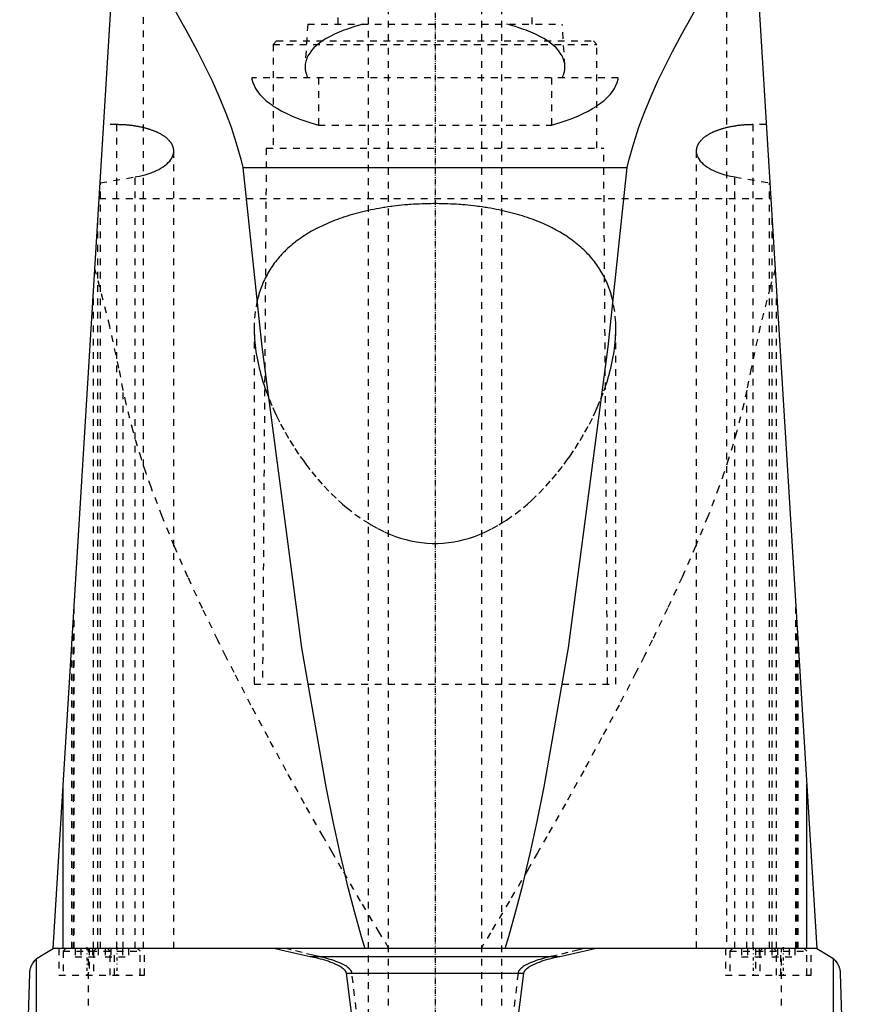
# Model space of a CAD drawing. Extents: x -90 to 90, y -1 to 703.
# Tile 6 of 8: x -62 to 62, y 445 to 592. Entities that reach past the tile are written whole.
import ezdxf

# ---------------------------------------------------------------- set-up
doc = ezdxf.new("R2010")
doc.units = 0
doc.linetypes.add('CENTER', pattern=[1.5, 0.45, -0.5, 0.05, -0.5])
doc.linetypes.add('DASHED', pattern=[2, 1, -1])
for name, color, linetype in [('AM_0', 7, 'CONTINUOUS'), ('AM_3', 7, 'DASHED'), ('AM_7', 7, 'CENTER')]:
    doc.layers.add(name, color=color, linetype=linetype)

msp = doc.modelspace()

# ---------------------------------------------------------------- linework, layer by layer
at = {"layer": 'AM_0', "color": 7, "linetype": 'CONTINUOUS'}
for p, q in [((-57, 453.55), (-47, 616.5)), ((47, 616.5), (57, 453.55)), ((-28.71, 570.12), (28.71, 570.12)), ((-55.5, 453.55), (-55.5, 477.99)), ((55.5, 453.55), (55.5, 477.99)), ((-59, 452.35), (-57, 453.55)), ((57, 453.55), (-57, 453.55)), ((57, 453.55), (59, 452.35)), ((-59.5, 393), (-59.5, 451.99)), ((-18.65, 452.35), (18.65, 452.35)), ((59.5, 393), (59.5, 451.99)), ((-62, 393), (-60.5, 449.85)), ((-13.28, 449.85), (13.28, 449.85)), ((60.5, 449.85), (62, 393))]:
    msp.add_line(p, q, dxfattribs=at)
for points in [[(-47.53, 607.89, 0), (-47.01, 607.04, 0), (-45.93, 605.3, 0), (-44.82, 603.5, 0), (-44.25, 602.58, 0), (-43.68, 601.65, 0), (-42.52, 599.75, 0), (-41.34, 597.8, 0), (-40.15, 595.81, 0), (-38.96, 593.78, 0), (-37.78, 591.7, 0), (-37.19, 590.65, 0), (-36.61, 589.59, 0), (-35.46, 587.44, 0), (-34.35, 585.26, 0), (-33.28, 583.04, 0), (-32.26, 580.78, 0), (-31.31, 578.48, 0), (-30.86, 577.32, 0), (-30.44, 576.15, 0), (-29.66, 573.77, 0), (-28.99, 571.35, 0), (-28.71, 570.12, 0)], [(28.71, 570.12, 0), (28.99, 571.35, 0), (29.66, 573.77, 0), (30.44, 576.15, 0), (30.86, 577.32, 0), (31.31, 578.48, 0), (32.26, 580.78, 0), (33.28, 583.04, 0), (34.35, 585.26, 0), (35.46, 587.44, 0), (36.61, 589.59, 0), (37.19, 590.65, 0), (37.78, 591.7, 0), (38.96, 593.78, 0), (40.15, 595.81, 0), (41.34, 597.8, 0), (42.52, 599.75, 0), (43.68, 601.65, 0), (44.25, 602.58, 0), (44.82, 603.5, 0), (45.93, 605.3, 0), (47.01, 607.04, 0), (47.53, 607.89, 0)], [(-28.71, 570.12, 0), (-25.86, 543.35, 0), (-19.91, 498.4, 0), (-16.3, 477.67, 0), (-15.26, 472.51, 0), (-14.21, 467.69, 0), (-13.68, 465.41, 0), (-13.15, 463.22, 0), (-12.09, 459.09, 0), (-11.02, 455.31, 0), (-10.49, 453.55, 0)], [(10.49, 453.55, 0), (11.02, 455.31, 0), (12.09, 459.09, 0), (13.15, 463.22, 0), (13.68, 465.41, 0), (14.21, 467.69, 0), (15.26, 472.51, 0), (16.3, 477.67, 0), (19.91, 498.4, 0), (25.86, 543.35, 0), (28.71, 570.12, 0)], [(-23.87, 453.55, 0), (-23.02, 453.33, 0), (-21.29, 452.91, 0), (-19.54, 452.53, 0), (-18.65, 452.35, 0)], [(18.65, 452.35, 0), (19.54, 452.53, 0), (21.29, 452.91, 0), (23.02, 453.33, 0), (23.87, 453.55, 0)], [(-60.5, 449.85, 0), (-60.5, 449.85, 0), (-60.5, 449.86, 0), (-60.5, 449.86, 0), (-60.5, 449.86, 0), (-60.5, 449.87, 0), (-60.5, 449.87, 0), (-60.5, 449.87, 0), (-60.5, 449.88, 0), (-60.5, 449.88, 0), (-60.5, 449.89, 0), (-60.5, 449.89, 0), (-60.5, 449.89, 0), (-60.5, 449.89, 0), (-60.5, 449.9, 0), (-60.5, 449.91, 0), (-60.5, 449.92, 0), (-60.5, 449.93, 0), (-60.5, 449.95, 0), (-60.49, 449.97, 0), (-60.49, 449.98, 0), (-60.49, 450, 0), (-60.49, 450.01, 0), (-60.49, 450.02, 0), (-60.49, 450.02, 0), (-60.49, 450.04, 0), (-60.49, 450.05, 0), (-60.48, 450.09, 0), (-60.48, 450.12, 0), (-60.47, 450.15, 0), (-60.47, 450.21, 0), (-60.46, 450.26, 0), (-60.43, 450.41, 0), (-60.38, 450.59, 0), (-60.36, 450.67, 0), (-60.33, 450.74, 0), (-60.28, 450.88, 0), (-60.23, 451, 0), (-60.04, 451.35, 0), (-59.68, 451.81, 0), (-59.5, 451.99, 0)], [(-59.5, 451.99, 0), (-59.49, 452, 0), (-59.38, 452.09, 0), (-59.16, 452.25, 0), (-59, 452.35, 0)], [(-18.65, 452.35, 0), (-18.49, 452.32, 0), (-18.15, 452.25, 0), (-17.81, 452.17, 0), (-17.64, 452.13, 0), (-17.48, 452.09, 0), (-17.14, 452.01, 0), (-16.81, 451.92, 0), (-16.49, 451.82, 0), (-16.17, 451.72, 0), (-15.85, 451.62, 0), (-15.7, 451.56, 0), (-15.54, 451.51, 0), (-15.24, 451.39, 0), (-14.93, 451.26, 0), (-14.62, 451.11, 0), (-14.31, 450.94, 0), (-14.13, 450.84, 0), (-14.08, 450.81, 0), (-14.03, 450.77, 0), (-14.01, 450.76, 0), (-13.98, 450.74, 0), (-13.94, 450.71, 0), (-13.89, 450.67, 0), (-13.87, 450.66, 0), (-13.84, 450.64, 0), (-13.8, 450.61, 0), (-13.76, 450.57, 0), (-13.74, 450.55, 0), (-13.71, 450.53, 0), (-13.67, 450.5, 0), (-13.63, 450.46, 0), (-13.59, 450.42, 0), (-13.56, 450.38, 0), (-13.52, 450.34, 0), (-13.5, 450.31, 0), (-13.48, 450.29, 0), (-13.45, 450.24, 0), (-13.41, 450.2, 0), (-13.38, 450.15, 0), (-13.35, 450.09, 0), (-13.33, 450.04, 0), (-13.32, 450.02, 0), (-13.32, 450.01, 0), (-13.31, 450, 0), (-13.31, 449.99, 0), (-13.31, 449.99, 0), (-13.31, 449.98, 0), (-13.31, 449.97, 0), (-13.3, 449.97, 0), (-13.3, 449.96, 0), (-13.3, 449.95, 0), (-13.29, 449.94, 0), (-13.29, 449.93, 0), (-13.29, 449.93, 0), (-13.29, 449.92, 0), (-13.29, 449.91, 0), (-13.29, 449.9, 0), (-13.28, 449.89, 0), (-13.28, 449.88, 0), (-13.28, 449.88, 0), (-13.28, 449.87, 0), (-13.28, 449.86, 0), (-13.28, 449.85, 0), (-13.28, 449.85, 0)], [(13.28, 449.85, 0), (13.28, 449.85, 0), (13.28, 449.86, 0), (13.28, 449.87, 0), (13.28, 449.88, 0), (13.28, 449.88, 0), (13.28, 449.89, 0), (13.29, 449.9, 0), (13.29, 449.91, 0), (13.29, 449.92, 0), (13.29, 449.93, 0), (13.29, 449.93, 0), (13.29, 449.94, 0), (13.3, 449.95, 0), (13.3, 449.96, 0), (13.3, 449.97, 0), (13.31, 449.97, 0), (13.31, 449.98, 0), (13.31, 449.99, 0), (13.31, 449.99, 0), (13.31, 450, 0), (13.32, 450.01, 0), (13.32, 450.02, 0), (13.33, 450.04, 0), (13.35, 450.09, 0), (13.38, 450.15, 0), (13.41, 450.2, 0), (13.45, 450.24, 0), (13.48, 450.29, 0), (13.5, 450.31, 0), (13.52, 450.34, 0), (13.56, 450.38, 0), (13.59, 450.42, 0), (13.63, 450.46, 0), (13.67, 450.5, 0), (13.71, 450.53, 0), (13.74, 450.55, 0), (13.76, 450.57, 0), (13.8, 450.61, 0), (13.84, 450.64, 0), (13.87, 450.66, 0), (13.89, 450.67, 0), (13.94, 450.71, 0), (13.98, 450.74, 0), (14.01, 450.76, 0), (14.03, 450.77, 0), (14.08, 450.81, 0), (14.13, 450.84, 0), (14.31, 450.94, 0), (14.62, 451.11, 0), (14.93, 451.26, 0), (15.24, 451.39, 0), (15.54, 451.51, 0), (15.7, 451.56, 0), (15.85, 451.62, 0), (16.17, 451.72, 0), (16.49, 451.82, 0), (16.81, 451.92, 0), (17.14, 452.01, 0), (17.48, 452.09, 0), (17.64, 452.13, 0), (17.81, 452.17, 0), (18.15, 452.25, 0), (18.49, 452.32, 0), (18.65, 452.35, 0)], [(59, 452.35, 0), (59.16, 452.25, 0), (59.38, 452.09, 0), (59.49, 452, 0), (59.5, 451.99, 0)], [(59.5, 451.99, 0), (59.68, 451.81, 0), (60.04, 451.35, 0), (60.23, 451, 0), (60.28, 450.88, 0), (60.33, 450.74, 0), (60.36, 450.67, 0), (60.38, 450.59, 0), (60.43, 450.41, 0), (60.46, 450.26, 0), (60.47, 450.21, 0), (60.47, 450.15, 0), (60.48, 450.12, 0), (60.48, 450.09, 0), (60.49, 450.05, 0), (60.49, 450.04, 0), (60.49, 450.02, 0), (60.49, 450.02, 0), (60.49, 450.01, 0), (60.49, 450, 0), (60.49, 449.98, 0), (60.49, 449.97, 0), (60.5, 449.95, 0), (60.5, 449.93, 0), (60.5, 449.92, 0), (60.5, 449.91, 0), (60.5, 449.9, 0), (60.5, 449.89, 0), (60.5, 449.89, 0), (60.5, 449.89, 0), (60.5, 449.89, 0), (60.5, 449.88, 0), (60.5, 449.88, 0), (60.5, 449.87, 0), (60.5, 449.87, 0), (60.5, 449.87, 0), (60.5, 449.86, 0), (60.5, 449.86, 0), (60.5, 449.86, 0), (60.5, 449.85, 0), (60.5, 449.85, 0)], [(-13.28, 449.85, 0), (-11.09, 432.53, 0)], [(11.09, 432.53, 0), (13.28, 449.85, 0)]]:
    msp.add_polyline3d(points, dxfattribs=at)
at = {"layer": 'AM_3', "color": 6, "linetype": 'DASHED'}
for p, q in [((-7, 684), (-7, 299)), ((7, 299), (7, 684)), ((-10, 626.5), (-10, 339)), ((10, 339), (10, 626.5)), ((-43.5, 453.55), (-43.5, 623.52)), ((43.5, 623.52), (43.5, 453.55)), ((-14.5, 604.5), (-14.5, 591.5)), ((14.5, 591.5), (14.5, 604.5)), ((-19, 591.5), (-19.39, 585.33)), ((-19, 591.5), (19, 591.5)), ((19.39, 585.33), (19, 591.5)), ((-23.68, 589), (-24.18, 588.5)), ((-24.18, 588.5), (-24.18, 573)), ((-24.18, 588.5), (24.18, 588.5)), ((-23.68, 589), (23.68, 589)), ((24.18, 588.5), (23.68, 589)), ((24.18, 573), (24.18, 588.5)), ((27.36, 583.5), (-27.36, 583.5)), ((-17.38, 583.5), (-17.38, 576.44)), ((17.38, 583.5), (17.38, 576.44)), ((-47.5, 576.51), (-49.45, 576.51)), ((-47.5, 453.55), (-47.5, 576.51)), ((-17.38, 576.44), (17.38, 576.44)), ((47.5, 453.55), (47.5, 576.51)), ((49.45, 576.51), (47.5, 576.51)), ((-39, 453.55), (-39, 572.58)), ((-25.18, 573), (-25.75, 493)), ((-25.18, 573), (25.18, 573)), ((25.75, 493), (25.18, 573)), ((39, 572.58), (39, 453.55)), ((-49.99, 567.83), (-44.74, 568.71)), ((-49.95, 453.55), (-49.95, 567.84)), ((-44.74, 453.55), (-44.74, 568.71)), ((44.74, 453.55), (44.74, 568.71)), ((44.74, 568.71), (49.99, 567.83)), ((49.95, 453.55), (49.95, 567.84)), ((-50.13, 565.5), (50.13, 565.5)), ((-50.31, 453.55), (-50.31, 562.62)), ((50.31, 453.55), (50.31, 562.62)), ((-51, 453.55), (-51, 551.32)), ((51, 453.55), (51, 551.32)), ((-27, 546.1), (-27, 493)), ((27, 493), (27, 546.1)), ((-46.53, 453.55), (-46.53, 536.88)), ((46.53, 453.55), (46.53, 536.88)), ((-53.88, 453.55), (-53.88, 504.43)), ((53.88, 453.55), (53.88, 504.43)), ((-54, 502.44), (-54, 453.55)), ((54, 453.55), (54, 502.44)), ((-54.2, 453.55), (-54.2, 499.25)), ((54.2, 453.55), (54.2, 499.25)), ((-27, 493), (27, 493)), ((-56.15, 453.55), (-56.15, 449.55)), ((-55.1, 453.55), (-55.5, 453.15)), ((-55.5, 453.15), (-55.5, 449.55)), ((-55.5, 453.15), (-44, 453.15)), ((-53.73, 453.55), (-53.73, 452.3)), ((-52.87, 453.55), (-52.87, 452.3)), ((-51.74, 393), (-51.74, 453.55)), ((-51.65, 453.55), (-51.65, 449.55)), ((-51.13, 453.55), (-51.13, 452.3)), ((-50.6, 453.55), (-51, 453.15)), ((-51, 453.15), (-51, 449.55)), ((-50.27, 453.55), (-50.27, 452.3)), ((-49.23, 453.55), (-49.23, 452.3)), ((-48.5, 453.15), (-48.9, 453.55)), ((-48.5, 449.55), (-48.5, 453.15)), ((-48.37, 453.55), (-48.37, 452.3)), ((-47.85, 449.55), (-47.85, 453.55)), ((-46.63, 453.55), (-46.63, 452.3)), ((-45.77, 453.55), (-45.77, 452.3)), ((-44, 453.15), (-44.4, 453.55)), ((-44, 449.55), (-44, 453.15)), ((-43.35, 449.55), (-43.35, 453.55)), ((43.35, 453.55), (43.35, 449.55)), ((44.4, 453.55), (44, 453.15)), ((44, 453.15), (44, 449.55)), ((44, 453.15), (55.5, 453.15)), ((45.77, 453.55), (45.77, 452.3)), ((46.63, 453.55), (46.63, 452.3)), ((47.85, 453.55), (47.85, 449.55)), ((48.37, 453.55), (48.37, 452.3)), ((48.9, 453.55), (48.5, 453.15)), ((48.5, 453.15), (48.5, 449.55)), ((49.23, 453.55), (49.23, 452.3)), ((50.27, 453.55), (50.27, 452.3)), ((51, 453.15), (50.6, 453.55)), ((51, 449.55), (51, 453.15)), ((51.13, 453.55), (51.13, 452.3)), ((51.65, 449.55), (51.65, 453.55)), ((51.74, 393), (51.74, 453.55)), ((52.87, 453.55), (52.87, 452.3)), ((53.73, 453.55), (53.73, 452.3)), ((55.5, 453.15), (55.1, 453.55)), ((55.5, 449.55), (55.5, 453.15)), ((56.15, 449.55), (56.15, 453.55)), ((-53.73, 452.3), (-50.27, 452.3)), ((-49.23, 452.3), (-45.77, 452.3)), ((45.77, 452.3), (49.23, 452.3)), ((50.27, 452.3), (53.73, 452.3)), ((-56.15, 449.55), (-43.35, 449.55)), ((43.35, 449.55), (56.15, 449.55))]:
    msp.add_line(p, q, dxfattribs=at)
for points in [[(-10.66, 591.5, 0), (-11.11, 591.39, 0), (-11.98, 591.14, 0), (-12.8, 590.88, 0), (-13.2, 590.74, 0), (-13.59, 590.6, 0), (-14.33, 590.31, 0), (-15.02, 590, 0), (-15.65, 589.69, 0), (-16.24, 589.36, 0), (-16.77, 589.02, 0), (-17.01, 588.86, 0), (-17.25, 588.68, 0), (-17.68, 588.33, 0), (-18.07, 587.96, 0), (-18.42, 587.58, 0), (-18.71, 587.18, 0), (-18.96, 586.78, 0), (-19.06, 586.58, 0), (-19.15, 586.37, 0), (-19.28, 585.96, 0), (-19.37, 585.54, 0), (-19.39, 585.33, 0)], [(19.39, 585.33, 0), (19.37, 585.54, 0), (19.28, 585.96, 0), (19.15, 586.37, 0), (19.06, 586.58, 0), (18.96, 586.78, 0), (18.71, 587.18, 0), (18.42, 587.58, 0), (18.07, 587.96, 0), (17.68, 588.33, 0), (17.25, 588.68, 0), (17.01, 588.86, 0), (16.77, 589.02, 0), (16.24, 589.36, 0), (15.65, 589.69, 0), (15.02, 590, 0), (14.33, 590.31, 0), (13.59, 590.6, 0), (13.2, 590.74, 0), (12.8, 590.88, 0), (11.98, 591.14, 0), (11.11, 591.39, 0), (10.66, 591.5, 0)], [(-19.39, 585.33, 0), (-19.39, 585.28, 0), (-19.39, 585.18, 0), (-19.39, 585.07, 0), (-19.39, 585.02, 0), (-19.39, 584.97, 0), (-19.38, 584.87, 0), (-19.37, 584.77, 0), (-19.36, 584.67, 0), (-19.34, 584.56, 0), (-19.32, 584.46, 0), (-19.31, 584.41, 0), (-19.3, 584.36, 0), (-19.28, 584.26, 0), (-19.25, 584.16, 0), (-19.13, 583.8, 0), (-18.99, 583.5, 0)], [(18.99, 583.5, 0), (19.01, 583.55, 0), (19.06, 583.65, 0), (19.1, 583.75, 0), (19.13, 583.8, 0), (19.14, 583.85, 0), (19.18, 583.95, 0), (19.22, 584.05, 0), (19.25, 584.16, 0), (19.28, 584.26, 0), (19.3, 584.36, 0), (19.31, 584.41, 0), (19.32, 584.46, 0), (19.34, 584.56, 0), (19.36, 584.67, 0), (19.37, 584.77, 0), (19.38, 584.87, 0), (19.39, 584.97, 0), (19.39, 585.02, 0), (19.39, 585.07, 0), (19.39, 585.18, 0), (19.39, 585.28, 0), (19.39, 585.33, 0)], [(-27.36, 583.5, 0), (-27.32, 583.28, 0), (-27.2, 582.82, 0), (-27.02, 582.37, 0), (-26.91, 582.14, 0), (-26.79, 581.91, 0), (-26.49, 581.46, 0), (-26.13, 581.01, 0), (-25.71, 580.57, 0), (-25.24, 580.13, 0), (-24.72, 579.71, 0), (-24.43, 579.5, 0), (-24.14, 579.29, 0), (-23.52, 578.9, 0), (-22.85, 578.52, 0), (-22.14, 578.16, 0), (-21.4, 577.81, 0), (-20.59, 577.48, 0), (-20.17, 577.32, 0), (-19.74, 577.16, 0), (-18.83, 576.86, 0), (-17.87, 576.57, 0), (-17.38, 576.44, 0)], [(17.38, 576.44, 0), (17.87, 576.57, 0), (18.83, 576.86, 0), (19.74, 577.16, 0), (20.17, 577.32, 0), (20.59, 577.48, 0), (21.4, 577.81, 0), (22.14, 578.16, 0), (22.85, 578.52, 0), (23.52, 578.9, 0), (24.14, 579.29, 0), (24.43, 579.5, 0), (24.72, 579.71, 0), (25.24, 580.13, 0), (25.71, 580.57, 0), (26.13, 581.01, 0), (26.49, 581.46, 0), (26.79, 581.91, 0), (26.91, 582.14, 0), (27.02, 582.37, 0), (27.2, 582.82, 0), (27.32, 583.28, 0), (27.36, 583.5, 0)], [(-39, 572.58, 0), (-39, 572.6, 0), (-39, 572.66, 0), (-39, 572.71, 0), (-39.01, 572.74, 0), (-39.01, 572.77, 0), (-39.02, 572.82, 0), (-39.02, 572.87, 0), (-39.03, 572.93, 0), (-39.04, 572.98, 0), (-39.06, 573.04, 0), (-39.06, 573.06, 0), (-39.07, 573.09, 0), (-39.09, 573.15, 0), (-39.1, 573.2, 0), (-39.12, 573.26, 0), (-39.14, 573.31, 0), (-39.17, 573.37, 0), (-39.18, 573.39, 0), (-39.19, 573.42, 0), (-39.22, 573.48, 0), (-39.25, 573.53, 0), (-39.26, 573.56, 0), (-39.27, 573.58, 0), (-39.31, 573.64, 0), (-39.34, 573.69, 0), (-39.36, 573.72, 0), (-39.37, 573.75, 0), (-39.41, 573.8, 0), (-39.45, 573.85, 0), (-39.49, 573.91, 0), (-39.53, 573.96, 0), (-39.57, 574.01, 0), (-39.59, 574.04, 0), (-39.62, 574.07, 0), (-39.66, 574.12, 0), (-39.71, 574.17, 0), (-39.76, 574.22, 0), (-39.81, 574.27, 0), (-39.87, 574.33, 0), (-39.89, 574.35, 0), (-39.92, 574.38, 0), (-39.98, 574.43, 0), (-40.03, 574.48, 0), (-40.09, 574.53, 0), (-40.15, 574.58, 0), (-40.22, 574.62, 0), (-40.25, 574.65, 0), (-40.28, 574.67, 0), (-40.35, 574.72, 0), (-40.41, 574.77, 0), (-40.48, 574.81, 0), (-40.55, 574.86, 0), (-40.62, 574.91, 0), (-40.66, 574.93, 0), (-40.69, 574.95, 0), (-40.77, 575, 0), (-40.84, 575.04, 0), (-40.92, 575.08, 0), (-41, 575.13, 0), (-41.07, 575.17, 0), (-41.11, 575.19, 0), (-41.15, 575.21, 0), (-41.24, 575.25, 0), (-41.32, 575.29, 0), (-41.36, 575.31, 0), (-41.4, 575.33, 0), (-41.48, 575.37, 0), (-41.57, 575.41, 0), (-41.61, 575.43, 0), (-41.65, 575.45, 0), (-41.74, 575.48, 0), (-41.83, 575.52, 0), (-41.92, 575.56, 0), (-42.01, 575.59, 0), (-42.11, 575.63, 0), (-42.16, 575.65, 0), (-42.2, 575.66, 0), (-42.3, 575.7, 0), (-42.4, 575.73, 0), (-42.5, 575.77, 0), (-42.6, 575.8, 0), (-42.71, 575.83, 0), (-42.76, 575.85, 0), (-42.81, 575.87, 0), (-42.92, 575.9, 0), (-43.03, 575.93, 0), (-43.14, 575.96, 0), (-43.25, 575.99, 0), (-43.36, 576.02, 0), (-43.41, 576.03, 0), (-43.47, 576.05, 0), (-43.59, 576.07, 0), (-43.7, 576.1, 0), (-43.82, 576.13, 0), (-43.93, 576.15, 0), (-44.05, 576.17, 0), (-44.11, 576.19, 0), (-44.17, 576.2, 0), (-44.29, 576.22, 0), (-44.41, 576.24, 0), (-44.53, 576.26, 0), (-44.66, 576.28, 0), (-44.78, 576.3, 0), (-44.84, 576.31, 0), (-44.9, 576.32, 0), (-45.03, 576.34, 0), (-45.15, 576.36, 0), (-45.22, 576.36, 0), (-45.28, 576.37, 0), (-45.41, 576.39, 0), (-45.53, 576.4, 0), (-45.6, 576.41, 0), (-45.66, 576.41, 0), (-45.79, 576.43, 0), (-45.91, 576.44, 0), (-46.04, 576.45, 0), (-46.17, 576.46, 0), (-46.3, 576.47, 0), (-46.36, 576.47, 0), (-46.42, 576.48, 0), (-46.55, 576.48, 0), (-46.68, 576.49, 0), (-46.81, 576.49, 0), (-46.93, 576.5, 0), (-47.06, 576.5, 0), (-47.12, 576.5, 0), (-47.19, 576.5, 0), (-47.31, 576.51, 0), (-47.44, 576.51, 0), (-47.5, 576.51, 0)], [(47.5, 576.51, 0), (47.44, 576.51, 0), (47.31, 576.51, 0), (47.19, 576.5, 0), (47.12, 576.5, 0), (47.06, 576.5, 0), (46.93, 576.5, 0), (46.81, 576.49, 0), (46.68, 576.49, 0), (46.55, 576.48, 0), (46.42, 576.48, 0), (46.36, 576.47, 0), (46.3, 576.47, 0), (46.17, 576.46, 0), (46.04, 576.45, 0), (45.91, 576.44, 0), (45.79, 576.43, 0), (45.66, 576.41, 0), (45.6, 576.41, 0), (45.53, 576.4, 0), (45.41, 576.39, 0), (45.28, 576.37, 0), (45.22, 576.36, 0), (45.15, 576.36, 0), (45.03, 576.34, 0), (44.9, 576.32, 0), (44.84, 576.31, 0), (44.78, 576.3, 0), (44.66, 576.28, 0), (44.53, 576.26, 0), (44.41, 576.24, 0), (44.29, 576.22, 0), (44.17, 576.2, 0), (44.11, 576.19, 0), (44.05, 576.17, 0), (43.93, 576.15, 0), (43.82, 576.13, 0), (43.7, 576.1, 0), (43.59, 576.07, 0), (43.47, 576.05, 0), (43.41, 576.03, 0), (43.36, 576.02, 0), (43.25, 575.99, 0), (43.14, 575.96, 0), (43.03, 575.93, 0), (42.92, 575.9, 0), (42.81, 575.87, 0), (42.76, 575.85, 0), (42.71, 575.83, 0), (42.6, 575.8, 0), (42.5, 575.77, 0), (42.4, 575.73, 0), (42.3, 575.7, 0), (42.2, 575.66, 0), (42.16, 575.65, 0), (42.11, 575.63, 0), (42.01, 575.59, 0), (41.92, 575.56, 0), (41.83, 575.52, 0), (41.74, 575.48, 0), (41.65, 575.45, 0), (41.61, 575.43, 0), (41.57, 575.41, 0), (41.48, 575.37, 0), (41.4, 575.33, 0), (41.36, 575.31, 0), (41.32, 575.29, 0), (41.24, 575.25, 0), (41.15, 575.21, 0), (41.11, 575.19, 0), (41.07, 575.17, 0), (41, 575.13, 0), (40.92, 575.08, 0), (40.84, 575.04, 0), (40.77, 575, 0), (40.69, 574.95, 0), (40.66, 574.93, 0), (40.62, 574.91, 0), (40.55, 574.86, 0), (40.48, 574.81, 0), (40.41, 574.77, 0), (40.35, 574.72, 0), (40.28, 574.67, 0), (40.25, 574.65, 0), (40.22, 574.62, 0), (40.15, 574.58, 0), (40.09, 574.53, 0), (40.03, 574.48, 0), (39.98, 574.43, 0), (39.92, 574.38, 0), (39.89, 574.35, 0), (39.87, 574.33, 0), (39.81, 574.27, 0), (39.76, 574.22, 0), (39.71, 574.17, 0), (39.66, 574.12, 0), (39.62, 574.07, 0), (39.59, 574.04, 0), (39.57, 574.01, 0), (39.53, 573.96, 0), (39.49, 573.91, 0), (39.45, 573.85, 0), (39.41, 573.8, 0), (39.37, 573.75, 0), (39.36, 573.72, 0), (39.34, 573.69, 0), (39.31, 573.64, 0), (39.27, 573.58, 0), (39.26, 573.56, 0), (39.25, 573.53, 0), (39.22, 573.48, 0), (39.19, 573.42, 0), (39.18, 573.39, 0), (39.17, 573.37, 0), (39.14, 573.31, 0), (39.12, 573.26, 0), (39.1, 573.2, 0), (39.09, 573.15, 0), (39.07, 573.09, 0), (39.06, 573.06, 0), (39.06, 573.04, 0), (39.04, 572.98, 0), (39.03, 572.93, 0), (39.02, 572.87, 0), (39.02, 572.82, 0), (39.01, 572.77, 0), (39.01, 572.74, 0), (39, 572.71, 0), (39, 572.66, 0), (39, 572.6, 0), (39, 572.58, 0)], [(-43.5, 568.98, 0), (-43.26, 569.04, 0), (-42.81, 569.18, 0), (-42.37, 569.33, 0), (-42.17, 569.41, 0), (-41.97, 569.49, 0), (-41.59, 569.65, 0), (-41.24, 569.83, 0), (-40.91, 570.01, 0), (-40.6, 570.21, 0), (-40.32, 570.41, 0), (-40.18, 570.52, 0), (-40.05, 570.63, 0), (-39.82, 570.85, 0), (-39.61, 571.07, 0), (-39.44, 571.3, 0), (-39.29, 571.53, 0), (-39.17, 571.77, 0), (-39.13, 571.89, 0), (-39.09, 572, 0), (-39.03, 572.24, 0), (-39, 572.47, 0), (-39, 572.58, 0)], [(39, 572.58, 0), (39, 572.47, 0), (39.03, 572.24, 0), (39.09, 572, 0), (39.13, 571.89, 0), (39.17, 571.77, 0), (39.29, 571.54, 0), (39.44, 571.3, 0), (39.61, 571.07, 0), (39.82, 570.85, 0), (40.05, 570.63, 0), (40.18, 570.52, 0), (40.31, 570.41, 0), (40.6, 570.21, 0), (40.91, 570.01, 0), (41.24, 569.83, 0), (41.6, 569.65, 0), (41.97, 569.49, 0), (42.17, 569.41, 0), (42.37, 569.33, 0), (42.81, 569.18, 0), (43.26, 569.04, 0), (43.5, 568.98, 0)], [(-44.74, 568.71, 0), (-44.53, 568.75, 0), (-44.11, 568.83, 0), (-43.7, 568.93, 0), (-43.5, 568.98, 0)], [(43.5, 568.98, 0), (43.7, 568.93, 0), (44.11, 568.83, 0), (44.53, 568.75, 0), (44.74, 568.71, 0)], [(0, 564.72, 0), (-0.21, 564.72, 0), (-0.63, 564.71, 0), (-1.06, 564.71, 0), (-1.27, 564.7, 0), (-1.49, 564.7, 0), (-1.91, 564.68, 0), (-2.34, 564.66, 0), (-2.77, 564.64, 0), (-3.2, 564.62, 0), (-3.63, 564.59, 0), (-3.85, 564.57, 0), (-4.07, 564.56, 0), (-4.5, 564.52, 0), (-4.93, 564.48, 0), (-5.36, 564.43, 0), (-5.78, 564.39, 0), (-6.21, 564.33, 0), (-6.42, 564.31, 0), (-6.64, 564.28, 0), (-7.06, 564.22, 0), (-7.48, 564.15, 0), (-7.7, 564.12, 0), (-7.91, 564.09, 0), (-8.32, 564.01, 0), (-8.74, 563.94, 0), (-8.95, 563.9, 0), (-9.15, 563.86, 0), (-9.56, 563.78, 0), (-9.97, 563.69, 0), (-10.38, 563.6, 0), (-10.78, 563.51, 0), (-11.17, 563.41, 0), (-11.37, 563.36, 0), (-11.57, 563.31, 0), (-11.96, 563.2, 0), (-12.34, 563.09, 0), (-12.73, 562.98, 0), (-13.1, 562.86, 0), (-13.48, 562.75, 0), (-13.66, 562.68, 0), (-13.84, 562.62, 0), (-14.21, 562.5, 0), (-14.56, 562.37, 0), (-14.92, 562.24, 0), (-15.26, 562.1, 0), (-15.6, 561.96, 0), (-15.77, 561.89, 0), (-15.94, 561.82, 0), (-16.27, 561.68, 0), (-16.6, 561.53, 0), (-16.91, 561.38, 0), (-17.23, 561.23, 0), (-17.53, 561.08, 0), (-17.68, 561, 0), (-17.83, 560.92, 0), (-18.13, 560.76, 0), (-18.42, 560.6, 0), (-18.7, 560.44, 0), (-18.98, 560.27, 0), (-19.25, 560.1, 0), (-19.39, 560.02, 0), (-19.52, 559.93, 0), (-19.79, 559.75, 0), (-20.05, 559.57, 0), (-20.18, 559.48, 0), (-20.31, 559.39, 0), (-20.57, 559.2, 0), (-20.82, 559.02, 0), (-20.94, 558.92, 0), (-21.06, 558.82, 0), (-21.3, 558.63, 0), (-21.54, 558.43, 0), (-21.77, 558.23, 0), (-22, 558.02, 0), (-22.22, 557.81, 0), (-22.33, 557.71, 0), (-22.44, 557.6, 0), (-22.65, 557.39, 0), (-22.85, 557.17, 0), (-23.06, 556.95, 0), (-23.25, 556.73, 0), (-23.45, 556.5, 0), (-23.54, 556.39, 0), (-23.63, 556.28, 0), (-23.81, 556.04, 0), (-23.99, 555.81, 0), (-24.16, 555.58, 0), (-24.33, 555.34, 0), (-24.49, 555.1, 0), (-24.57, 554.97, 0), (-24.64, 554.85, 0), (-24.79, 554.61, 0), (-24.94, 554.36, 0), (-25.08, 554.11, 0), (-25.21, 553.86, 0), (-25.34, 553.6, 0), (-25.41, 553.47, 0), (-25.47, 553.35, 0), (-25.59, 553.09, 0), (-25.7, 552.83, 0), (-25.81, 552.57, 0), (-25.92, 552.3, 0), (-26.01, 552.04, 0), (-26.06, 551.9, 0), (-26.11, 551.77, 0), (-26.2, 551.5, 0), (-26.28, 551.23, 0), (-26.32, 551.09, 0), (-26.54, 550.28, 0), (-26.84, 548.61, 0), (-26.98, 546.94, 0), (-27, 546.1, 0)], [(27, 546.1, 0), (26.98, 546.94, 0), (26.84, 548.62, 0), (26.54, 550.28, 0), (26.32, 551.1, 0), (26.28, 551.24, 0), (26.19, 551.51, 0), (26.1, 551.78, 0), (26.06, 551.91, 0), (26.01, 552.05, 0), (25.91, 552.31, 0), (25.81, 552.58, 0), (25.7, 552.84, 0), (25.58, 553.1, 0), (25.46, 553.36, 0), (25.4, 553.49, 0), (25.34, 553.62, 0), (25.21, 553.87, 0), (25.07, 554.13, 0), (24.93, 554.38, 0), (24.78, 554.63, 0), (24.63, 554.87, 0), (24.55, 554.99, 0), (24.48, 555.12, 0), (24.31, 555.36, 0), (24.15, 555.6, 0), (23.97, 555.83, 0), (23.8, 556.07, 0), (23.62, 556.3, 0), (23.52, 556.41, 0), (23.43, 556.52, 0), (23.24, 556.75, 0), (23.04, 556.97, 0), (22.84, 557.19, 0), (22.63, 557.41, 0), (22.42, 557.62, 0), (22.31, 557.73, 0), (22.2, 557.83, 0), (21.98, 558.04, 0), (21.75, 558.24, 0), (21.52, 558.44, 0), (21.28, 558.64, 0), (21.04, 558.84, 0), (20.92, 558.93, 0), (20.8, 559.03, 0), (20.55, 559.22, 0), (20.3, 559.4, 0), (20.17, 559.49, 0), (20.04, 559.58, 0), (19.78, 559.76, 0), (19.51, 559.94, 0), (19.38, 560.02, 0), (19.24, 560.11, 0), (18.97, 560.28, 0), (18.69, 560.44, 0), (18.4, 560.61, 0), (18.11, 560.77, 0), (17.82, 560.93, 0), (17.66, 561.01, 0), (17.51, 561.09, 0), (17.2, 561.24, 0), (16.89, 561.4, 0), (16.57, 561.55, 0), (16.24, 561.69, 0), (15.91, 561.84, 0), (15.74, 561.91, 0), (15.57, 561.98, 0), (15.23, 562.12, 0), (14.88, 562.25, 0), (14.52, 562.38, 0), (14.16, 562.51, 0), (13.8, 562.64, 0), (13.62, 562.7, 0), (13.43, 562.76, 0), (13.06, 562.88, 0), (12.68, 562.99, 0), (12.3, 563.1, 0), (11.92, 563.21, 0), (11.53, 563.32, 0), (11.33, 563.37, 0), (11.14, 563.42, 0), (10.74, 563.51, 0), (10.34, 563.61, 0), (9.94, 563.7, 0), (9.53, 563.78, 0), (9.12, 563.87, 0), (8.92, 563.91, 0), (8.71, 563.94, 0), (8.3, 564.02, 0), (7.88, 564.09, 0), (7.67, 564.12, 0), (7.46, 564.16, 0), (7.04, 564.22, 0), (6.62, 564.28, 0), (6.4, 564.31, 0), (6.19, 564.34, 0), (5.77, 564.39, 0), (5.34, 564.44, 0), (4.91, 564.48, 0), (4.48, 564.52, 0), (4.06, 564.56, 0), (3.84, 564.57, 0), (3.63, 564.59, 0), (3.2, 564.62, 0), (2.77, 564.64, 0), (2.34, 564.66, 0), (1.91, 564.68, 0), (1.48, 564.7, 0), (1.27, 564.7, 0), (1.06, 564.71, 0), (0.63, 564.71, 0), (0.21, 564.72, 0), (0, 564.72, 0)], [(-46.53, 536.88, 0), (-47.19, 540.17, 0), (-48.56, 546.42, 0), (-50.02, 552.23, 0), (-50.78, 554.95, 0)], [(50.78, 554.95, 0), (50.02, 552.23, 0), (48.56, 546.42, 0), (47.19, 540.17, 0), (46.53, 536.88, 0)], [(-27, 546.1, 0), (-27, 545.87, 0), (-26.99, 545.42, 0), (-26.97, 544.97, 0), (-26.96, 544.73, 0), (-26.94, 544.5, 0), (-26.9, 544.04, 0), (-26.85, 543.56, 0), (-26.8, 543.09, 0), (-26.73, 542.61, 0), (-26.65, 542.12, 0), (-26.61, 541.88, 0), (-26.56, 541.64, 0), (-26.47, 541.15, 0), (-26.36, 540.65, 0), (-26.24, 540.15, 0), (-26.12, 539.65, 0), (-25.98, 539.15, 0), (-25.91, 538.9, 0), (-25.84, 538.65, 0), (-25.68, 538.14, 0), (-25.52, 537.63, 0), (-25.43, 537.38, 0)], [(25.43, 537.38, 0), (25.52, 537.63, 0), (25.68, 538.14, 0), (25.84, 538.65, 0), (25.91, 538.9, 0), (25.98, 539.15, 0), (26.12, 539.65, 0), (26.24, 540.15, 0), (26.36, 540.65, 0), (26.47, 541.15, 0), (26.56, 541.64, 0), (26.61, 541.88, 0), (26.65, 542.12, 0), (26.73, 542.61, 0), (26.8, 543.09, 0), (26.85, 543.56, 0), (26.9, 544.04, 0), (26.94, 544.5, 0), (26.96, 544.73, 0), (26.97, 544.97, 0), (26.99, 545.42, 0), (27, 545.87, 0), (27, 546.1, 0)], [(-6.87, 453.55, 0), (-8.29, 455.87, 0), (-11.1, 460.59, 0), (-13.91, 465.39, 0), (-15.31, 467.82, 0), (-16.7, 470.25, 0), (-19.47, 475.15, 0), (-22.2, 480.06, 0), (-24.87, 484.97, 0), (-27.48, 489.87, 0), (-30, 494.73, 0), (-31.22, 497.14, 0), (-32.42, 499.54, 0), (-34.72, 504.3, 0), (-36.88, 508.97, 0), (-38.89, 513.55, 0), (-40.73, 518.03, 0), (-42.38, 522.38, 0), (-43.13, 524.51, 0), (-43.83, 526.61, 0), (-45.07, 530.74, 0), (-46.11, 534.84, 0), (-46.53, 536.88, 0)], [(-25.43, 537.38, 0), (-25.22, 536.76, 0), (-24.75, 535.53, 0), (-24.23, 534.29, 0), (-23.95, 533.67, 0), (-23.66, 533.05, 0), (-23.04, 531.82, 0), (-22.38, 530.59, 0), (-21.67, 529.37, 0), (-20.91, 528.17, 0), (-20.12, 526.99, 0), (-19.7, 526.41, 0), (-19.28, 525.83, 0), (-18.41, 524.7, 0), (-17.5, 523.61, 0), (-16.53, 522.53, 0), (-15.5, 521.45, 0), (-14.39, 520.39, 0), (-13.81, 519.87, 0), (-13.21, 519.37, 0), (-11.98, 518.39, 0), (-10.67, 517.48, 0), (-10, 517.05, 0)], [(46.53, 536.88, 0), (46.11, 534.84, 0), (45.07, 530.74, 0), (43.83, 526.61, 0), (43.13, 524.51, 0), (42.38, 522.38, 0), (40.73, 518.03, 0), (38.89, 513.55, 0), (36.88, 508.97, 0), (34.72, 504.3, 0), (32.42, 499.54, 0), (31.22, 497.14, 0), (30, 494.73, 0), (27.48, 489.87, 0), (24.87, 484.97, 0), (22.2, 480.06, 0), (19.47, 475.15, 0), (16.7, 470.25, 0), (15.31, 467.82, 0), (13.91, 465.39, 0), (11.1, 460.59, 0), (8.29, 455.87, 0), (6.87, 453.55, 0)], [(10, 517.05, 0), (10.67, 517.48, 0), (11.98, 518.39, 0), (13.21, 519.37, 0), (13.81, 519.87, 0), (14.39, 520.39, 0), (15.5, 521.45, 0), (16.53, 522.53, 0), (17.5, 523.61, 0), (18.41, 524.7, 0), (19.28, 525.83, 0), (19.7, 526.41, 0), (20.12, 526.99, 0), (20.91, 528.17, 0), (21.67, 529.37, 0), (22.38, 530.59, 0), (23.04, 531.82, 0), (23.66, 533.05, 0), (23.95, 533.67, 0), (24.23, 534.29, 0), (24.75, 535.53, 0), (25.22, 536.76, 0), (25.43, 537.38, 0)], [(-10, 517.05, 0), (-9.52, 516.76, 0), (-8.53, 516.21, 0), (-7.52, 515.72, 0), (-7, 515.49, 0)], [(7, 515.49, 0), (7.52, 515.72, 0), (8.53, 516.21, 0), (9.52, 516.76, 0), (10, 517.05, 0)], [(-7, 515.49, 0), (-6.63, 515.33, 0), (-5.89, 515.05, 0), (-5.13, 514.8, 0), (-4.75, 514.68, 0), (-4.36, 514.58, 0), (-3.59, 514.39, 0), (-2.8, 514.24, 0), (-2.01, 514.12, 0), (-1.21, 514.04, 0), (-0.41, 514, 0), (0, 514, 0), (0.41, 514, 0), (1.21, 514.04, 0), (2.01, 514.12, 0), (2.8, 514.24, 0), (3.59, 514.39, 0), (4.36, 514.58, 0), (4.75, 514.68, 0), (5.13, 514.8, 0), (5.89, 515.05, 0), (6.63, 515.33, 0), (7, 515.49, 0)], [(-17.41, 452.35, 0), (-18.23, 452.53, 0), (-19.85, 452.91, 0), (-21.46, 453.33, 0), (-22.25, 453.55, 0)], [(22.25, 453.55, 0), (21.46, 453.33, 0), (19.85, 452.91, 0), (18.23, 452.53, 0), (17.41, 452.35, 0)], [(-12.4, 449.85, 0), (-12.4, 449.85, 0), (-12.4, 449.86, 0), (-12.4, 449.87, 0), (-12.4, 449.88, 0), (-12.4, 449.88, 0), (-12.41, 449.89, 0), (-12.41, 449.9, 0), (-12.41, 449.93, 0), (-12.43, 449.98, 0), (-12.44, 450.01, 0), (-12.45, 450.03, 0), (-12.47, 450.08, 0), (-12.49, 450.13, 0), (-12.52, 450.18, 0), (-12.55, 450.23, 0), (-12.58, 450.28, 0), (-12.6, 450.3, 0), (-12.61, 450.32, 0), (-12.65, 450.36, 0), (-12.68, 450.4, 0), (-12.72, 450.44, 0), (-12.75, 450.48, 0), (-12.79, 450.52, 0), (-12.81, 450.54, 0), (-12.83, 450.55, 0), (-12.87, 450.59, 0), (-12.91, 450.62, 0), (-12.93, 450.64, 0), (-12.95, 450.66, 0), (-12.99, 450.69, 0), (-13.04, 450.72, 0), (-13.06, 450.74, 0), (-13.08, 450.76, 0), (-13.13, 450.79, 0), (-13.17, 450.82, 0), (-13.33, 450.93, 0), (-13.62, 451.09, 0), (-13.92, 451.25, 0), (-14.21, 451.38, 0), (-14.49, 451.5, 0), (-14.64, 451.56, 0), (-14.78, 451.61, 0), (-15.08, 451.72, 0), (-15.38, 451.82, 0), (-15.68, 451.91, 0), (-15.99, 452.01, 0), (-16.3, 452.09, 0), (-16.46, 452.13, 0), (-16.61, 452.17, 0), (-16.93, 452.25, 0), (-17.25, 452.32, 0), (-17.41, 452.35, 0)], [(17.41, 452.35, 0), (17.25, 452.32, 0), (16.93, 452.25, 0), (16.61, 452.17, 0), (16.46, 452.13, 0), (16.3, 452.09, 0), (15.99, 452.01, 0), (15.68, 451.91, 0), (15.38, 451.82, 0), (15.08, 451.72, 0), (14.78, 451.61, 0), (14.64, 451.56, 0), (14.49, 451.5, 0), (14.21, 451.38, 0), (13.92, 451.25, 0), (13.62, 451.09, 0), (13.33, 450.93, 0), (13.17, 450.82, 0), (13.13, 450.79, 0), (13.08, 450.76, 0), (13.06, 450.74, 0), (13.04, 450.72, 0), (12.99, 450.69, 0), (12.95, 450.66, 0), (12.93, 450.64, 0), (12.91, 450.62, 0), (12.87, 450.59, 0), (12.83, 450.55, 0), (12.81, 450.54, 0), (12.79, 450.52, 0), (12.75, 450.48, 0), (12.72, 450.44, 0), (12.68, 450.4, 0), (12.65, 450.36, 0), (12.61, 450.32, 0), (12.6, 450.3, 0), (12.58, 450.28, 0), (12.55, 450.23, 0), (12.52, 450.18, 0), (12.49, 450.13, 0), (12.47, 450.08, 0), (12.45, 450.03, 0), (12.44, 450.01, 0), (12.43, 449.98, 0), (12.41, 449.93, 0), (12.41, 449.9, 0), (12.41, 449.89, 0), (12.4, 449.88, 0), (12.4, 449.88, 0), (12.4, 449.87, 0), (12.4, 449.86, 0), (12.4, 449.85, 0), (12.4, 449.85, 0)], [(-10.36, 432.54, 0), (-12.4, 449.85, 0)], [(12.4, 449.85, 0), (10.36, 432.54, 0)]]:
    msp.add_polyline3d(points, dxfattribs=at)
at = {"layer": 'AM_7', "color": 4, "linetype": 'CENTER'}
for p, q in [((0, 703.25), (0, 279.75)), ((0, 619.2), (0, 339.31)), ((-52, 453.75), (-52, 449.35)), ((-47.5, 453.75), (-47.5, 449.35)), ((47.5, 453.75), (47.5, 449.35)), ((52, 453.75), (52, 449.35))]:
    msp.add_line(p, q, dxfattribs=at)

doc.saveas('drawing.dxf')
